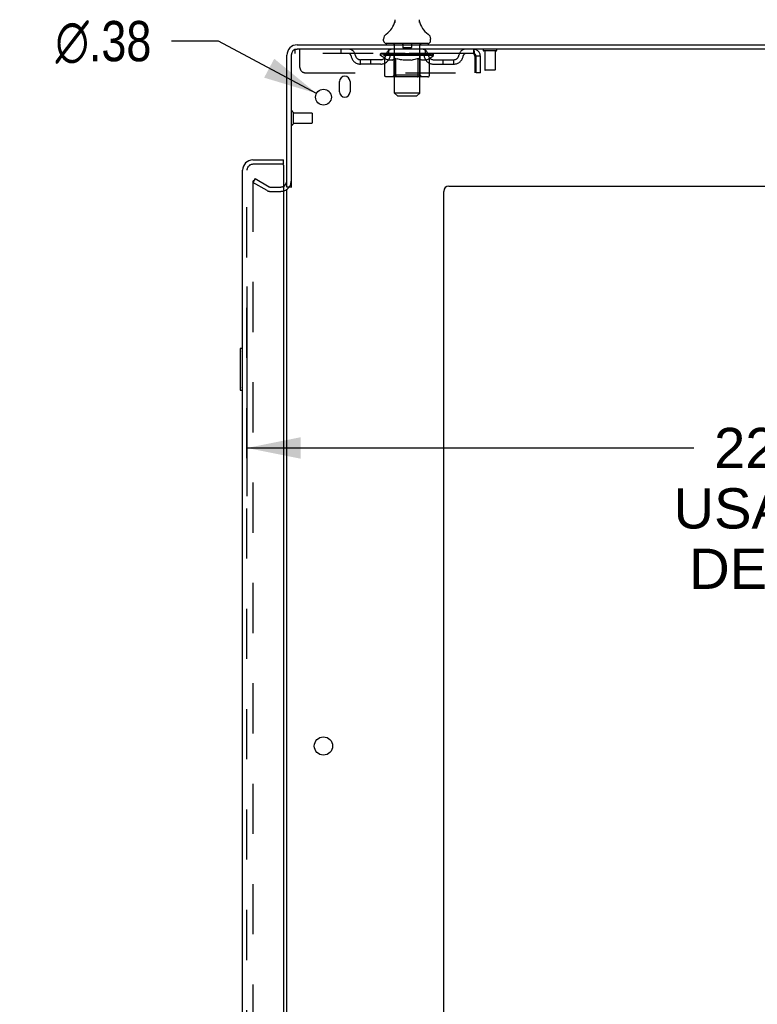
# Model space of a CAD drawing. Header units: inches. Extents: x 0 to 218, y 0 to 141.
# Tile 109 of 114: x 113 to 130, y 70 to 93. Entities that reach past the tile are written whole.
import ezdxf

# ---------------------------------------------------------------- set-up
doc = ezdxf.new("R2010")
doc.units = ezdxf.units.IN
doc.header["$LTSCALE"] = 11.987179
doc.header["$MEASUREMENT"] = 0
doc.linetypes.add('HIDDEN', pattern=[0.2, 0.1, -0.1])
doc.layers.get('0').update_dxf_attribs({"linetype": 'CONTINUOUS'})
for name, color, linetype in [('DEFAULT_2', 8, 'HIDDEN'), ('DIMENSIONS', 7, 'CONTINUOUS'), ('DOOR_ASSEMBLY', 7, 'CONTINUOUS')]:
    doc.layers.add(name, color=color, linetype=linetype)
doc.styles.get("Standard").update_dxf_attribs({"font": 'arial.ttf'})
doc.styles.add('TEXTSTYLE_1', font='gdt', dxfattribs={"width": 0.8})
doc.dimstyles.new('DIMSTYLE_1', dxfattribs={"dimtxt": 0.961538, "dimasz": 1.282051, "dimexe": 0.09, "dimexo": 0.07, "dimgap": 0.0375, "dimtad": 0, "dimtih": 1, "dimtoh": 1, "dimzin": 4, "dimdsep": 46, "dimtxsty": 'Standard', "dimblk": '_FILLED', "dimblk1": '_FILLED', "dimblk2": '_FILLED', "dimcen": 0.09, "dimadec": 3, "dimazin": 1, "dimtfac": 1, "dimtdec": 3, "dimtofl": 0, "dimtmove": 0, "dimatfit": 3, "dimldrblk": '_FILLED', "dimfxl": 0, "dimtolj": 1, "dimtzin": 4, "dimarcsym": 0})
doc.dimstyles.new('DIMSTYLE_2', dxfattribs={"dimtxt": 0.961538, "dimasz": 1.282051, "dimexe": 0.09, "dimexo": 0.07, "dimgap": 0.09, "dimtad": 0, "dimtih": 1, "dimtoh": 1, "dimzin": 4, "dimdsep": 46, "dimtxsty": 'Standard', "dimblk": '_FILLED', "dimblk1": '_FILLED', "dimblk2": '_FILLED', "dimcen": 0.09, "dimadec": 3, "dimazin": 1, "dimtfac": 1, "dimtdec": 3, "dimtofl": 0, "dimtmove": 0, "dimatfit": 1, "dimldrblk": '_FILLED', "dimfxl": 0, "dimtolj": 1, "dimtzin": 4, "dimarcsym": 0})

# ---------------------------------------------------------------- blocks, each defined once
blk = doc.blocks.new('_FILLED')
at = {"color": 0, "linetype": 'ByBlock'}
blk.add_solid([(0, 0), (-1, 0.2), (-1, -0.2)], dxfattribs=at)
blk = doc.blocks.new('*D2')
at = {"layer": 'DIMENSIONS', "color": 2, "linetype": 'Continuous'}
for p, q in [((118.029, 86.649), (118.029, 81.637)), ((140.654, 82.913), (140.654, 81.637)), ((118.029, 82.791), (128.714, 82.791)), ((140.654, 82.791), (133.036, 82.791))]:
    blk.add_line(p, q, dxfattribs=at)
at = {"layer": 'DIMENSIONS', "color": 2, "linetype": 'Continuous', "xscale": 1.2820512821, "yscale": 1.2820512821, "zscale": 1.2820512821, "rotation": 180}
blk.add_blockref('_FILLED', (118.029, 82.791), dxfattribs=at)
at = {"layer": 'DIMENSIONS', "color": 2, "linetype": 'Continuous', "xscale": 1.2820512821, "yscale": 1.2820512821, "zscale": 1.2820512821}
blk.add_blockref('_FILLED', (140.654, 82.791), dxfattribs=at)
at = {"layer": 'DIMENSIONS', "color": 2, "linetype": 'Continuous', "insert": (130.875, 83.271), "char_height": 0.9615, "width": 5.29025, "attachment_point": 2, "line_spacing_factor": 0.9}
blk.add_mtext('22.63\\PUSABLE\\PDEPTH', dxfattribs=at)
blk = doc.blocks.new('*D17')
at = {"layer": 'DIMENSIONS', "color": 2, "linetype": 'Continuous'}
for p, q in [((117.347, 92.511), (116.225, 92.511)), ((119.692, 91.26), (117.347, 92.511))]:
    blk.add_line(p, q, dxfattribs=at)
at = {"layer": 'DIMENSIONS', "color": 2, "linetype": 'Continuous', "xscale": 1.2820512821, "yscale": 1.2820512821, "zscale": 1.2820512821, "rotation": 331.9294778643}
blk.add_blockref('_FILLED', (119.692, 91.26), dxfattribs=at)
at = {"layer": 'DIMENSIONS', "color": 2, "linetype": 'Continuous', "insert": (115.744, 92.991), "char_height": 0.96154, "width": 3.14794, "attachment_point": 3, "line_spacing_factor": 0.9, "style": 'TEXTSTYLE_1'}
blk.add_mtext('{\\fgdt;n}\\fArial;.38', dxfattribs=at)

msp = doc.modelspace()

# ---------------------------------------------------------------- linework, layer by layer
at = {"color": 7, "linetype": 'Continuous'}
for p, q in [((121.558, 92.949), (121.557, 92.944)), ((122.152, 92.998), (122.153, 93.003)), ((122.152, 92.993), (122.152, 92.998)), ((122.152, 92.988), (122.152, 92.993)), ((122.152, 92.983), (122.152, 92.988)), ((122.152, 92.978), (122.152, 92.983)), ((122.153, 92.973), (122.152, 92.978)), ((122.153, 93.008), (122.154, 93.013)), ((122.153, 93.003), (122.153, 93.008)), ((122.154, 92.968), (122.153, 92.973)), ((122.154, 92.963), (122.154, 92.968)), ((122.155, 92.959), (122.154, 92.963)), ((122.155, 93.018), (122.156, 93.022)), ((122.156, 92.955), (122.155, 92.959)), ((121.295, 92.52), (121.295, 92.56)), ((121.358, 92.451), (121.358, 92.421)), ((122.358, 92.451), (121.358, 92.451)), ((122.358, 92.451), (122.358, 92.421)), ((122.42, 92.52), (122.42, 92.56)), ((119.087, 89.025), (118.983, 89.025))]:
    msp.add_line(p, q, dxfattribs=at)
at = {"color": 3, "linetype": 'Continuous'}
for p, q in [((119.229, 92.421), (142.931, 92.421)), ((142.893, 92.317), (119.229, 92.317)), ((118.983, 89.025), (118.983, 92.175)), ((119.087, 92.175), (119.087, 89.014)), ((120.243, 91.296), (120.243, 91.546)), ((120.493, 91.546), (120.493, 91.296)), ((118.983, 15.869), (118.983, 88.973)), ((122.733, 14.546), (122.733, 88.921)), ((122.858, 89.046), (140.733, 89.046))]:
    msp.add_line(p, q, dxfattribs=at)
at = {"color": 7, "linetype": 'Continuous'}
for points in [[(121.56, 93.022), (121.561, 93.018), (121.562, 93.013), (121.563, 93.008), (121.563, 93.003), (121.563, 92.998), (121.564, 92.993), (121.564, 92.988), (121.564, 92.983), (121.563, 92.978), (121.563, 92.973), (121.562, 92.968), (121.561, 92.963), (121.56, 92.958), (121.559, 92.954), (121.558, 92.949)], [(122.154, 93.013), (122.155, 93.018), (122.156, 93.022)]]:
    msp.add_lwpolyline(points, dxfattribs=at)
at = {"color": 3, "linetype": 'Continuous'}
for centre, radius in [((119.858, 91.171), 0.188), ((119.858, 75.671), 0.219)]:
    msp.add_circle(centre, radius, dxfattribs=at)
at = {"color": 7, "linetype": 'Continuous'}
for centre, radius, start, end in [((121.06, 93.108), 0.523, 304.6624, 347.2389), ((122.656, 93.108), 0.523, 192.7611, 235.3376), ((121.439, 92.56), 0.144, 124.6624, 180), ((122.277, 92.56), 0.144, 360, 55.3376), ((121.364, 92.52), 0.069, 180, 265), ((122.351, 92.52), 0.069, 275, 360)]:
    msp.add_arc(centre, radius, start, end, dxfattribs=at)
at = {"color": 3, "linetype": 'Continuous'}
for centre, radius, start, end in [((119.229, 92.175), 0.246, 90, 180), ((119.229, 92.175), 0.142, 90, 180), ((120.368, 91.546), 0.125, 0, 180), ((120.368, 91.296), 0.125, 180, 360), ((118.84, 89.168), 0.142, 296.4703, 360), ((122.858, 88.921), 0.125, 90, 180)]:
    msp.add_arc(centre, radius, start, end, dxfattribs=at)
at = {"layer": 'DEFAULT_2', "color": 8, "linetype": 'HIDDEN'}
for p, q in [((121.538, 92.451), (121.538, 92.421)), ((121.753, 92.441), (121.753, 92.361)), ((121.963, 92.441), (121.963, 92.361)), ((122.178, 92.451), (122.178, 92.421)), ((119.17, 92.317), (119.17, 92.213)), ((119.17, 92.317), (119.229, 92.317)), ((123.441, 92.213), (119.17, 92.213)), ((119.295, 91.88), (119.295, 92.317)), ((120.27, 92.317), (120.27, 92.213)), ((121.225, 92.167), (121.225, 92.207)), ((121.225, 92.206), (121.531, 92.206)), ((121.226, 92.206), (121.226, 92.211)), ((121.346, 92.21), (121.226, 92.211)), ((121.234, 92.207), (121.234, 92.213)), ((121.243, 92.203), (121.243, 92.207)), ((121.252, 92.203), (121.252, 92.207)), ((121.253, 92.203), (121.253, 92.207)), ((121.263, 92.207), (121.263, 92.213)), ((121.279, 92.203), (121.279, 92.207)), ((121.281, 92.203), (121.281, 92.207)), ((121.309, 92.207), (121.309, 92.213)), ((121.324, 92.203), (121.324, 92.207)), ((121.327, 92.203), (121.327, 92.207)), ((121.346, 92.206), (121.346, 92.21)), ((121.373, 92.207), (121.373, 92.213)), ((121.374, 92.203), (121.374, 92.206)), ((121.375, 92.203), (121.375, 92.206)), ((121.378, 92.203), (121.378, 92.206)), ((121.385, 92.203), (121.385, 92.207)), ((121.385, 92.203), (121.385, 92.206)), ((121.389, 92.203), (121.389, 92.207)), ((121.392, 92.203), (121.392, 92.207)), ((121.396, 92.203), (121.396, 92.206)), ((121.41, 92.203), (121.41, 92.206)), ((121.42, 92.213), (121.42, 92.317)), ((121.429, 92.203), (121.429, 92.209)), ((121.429, 92.203), (121.429, 92.206)), ((121.449, 92.203), (121.449, 92.206)), ((121.449, 92.203), (121.449, 92.206)), ((121.451, 92.207), (121.451, 92.213)), ((121.46, 92.203), (121.46, 92.207)), ((121.465, 92.203), (121.465, 92.207)), ((121.474, 92.203), (121.474, 92.206)), ((121.485, 92.203), (121.485, 92.211)), ((121.501, 92.203), (121.501, 92.206)), ((121.504, 92.203), (121.504, 92.206)), ((121.531, 92.203), (121.531, 92.206)), ((121.598, 92.206), (121.536, 92.206)), ((121.541, 92.207), (121.541, 92.213)), ((121.548, 92.203), (121.548, 92.207)), ((121.553, 92.203), (121.553, 92.207)), ((121.558, 91.27), (121.558, 92.421)), ((121.559, 92.203), (121.559, 92.212)), ((121.563, 92.203), (121.563, 92.206)), ((121.574, 92.203), (121.574, 92.206)), ((121.598, 92.203), (121.598, 92.206)), ((121.673, 92.206), (121.614, 92.206)), ((121.634, 92.203), (121.634, 92.206)), ((121.641, 92.207), (121.641, 92.213)), ((121.645, 92.203), (121.645, 92.207)), ((121.647, 92.203), (121.647, 92.213)), ((121.65, 92.203), (121.65, 92.207)), ((121.658, 92.203), (121.658, 92.207)), ((121.673, 92.203), (121.673, 92.206)), ((121.753, 92.206), (121.699, 92.206)), ((121.712, 92.203), (121.712, 92.206)), ((121.743, 92.206), (121.858, 92.213)), ((121.748, 92.207), (121.748, 92.213)), ((121.748, 92.207), (121.748, 92.213)), ((121.748, 92.213), (121.748, 92.213)), ((121.748, 92.203), (121.748, 92.207)), ((121.752, 92.203), (121.752, 92.207)), ((121.753, 92.203), (121.753, 92.206)), ((121.754, 92.203), (121.754, 92.207)), ((121.953, 92.351), (121.763, 92.351)), ((121.837, 92.206), (121.789, 92.206)), ((121.794, 92.203), (121.794, 92.206)), ((121.837, 92.203), (121.837, 92.206)), ((121.855, 92.207), (121.855, 92.207)), ((121.855, 92.203), (121.855, 92.207)), ((121.855, 92.203), (121.855, 92.207)), ((121.858, 92.207), (121.858, 92.213)), ((121.858, 92.213), (121.972, 92.206)), ((121.86, 92.203), (121.86, 92.207)), ((121.86, 92.207), (121.861, 92.207)), ((121.861, 92.203), (121.861, 92.207)), ((121.879, 92.203), (121.879, 92.206)), ((121.879, 92.206), (121.927, 92.206)), ((121.921, 92.203), (121.921, 92.206)), ((121.962, 92.203), (121.962, 92.207)), ((121.962, 92.203), (121.962, 92.206)), ((121.962, 92.206), (122.017, 92.206)), ((121.963, 92.203), (121.963, 92.207)), ((121.967, 92.207), (121.967, 92.213)), ((121.967, 92.213), (121.968, 92.213)), ((121.967, 92.203), (121.967, 92.207)), ((121.968, 92.207), (121.968, 92.213)), ((122.004, 92.203), (122.004, 92.206)), ((122.043, 92.203), (122.043, 92.206)), ((122.043, 92.206), (122.102, 92.206)), ((122.058, 92.203), (122.058, 92.207)), ((122.066, 92.203), (122.066, 92.207)), ((122.068, 92.203), (122.068, 92.213)), ((122.071, 92.203), (122.071, 92.207)), ((122.074, 92.207), (122.074, 92.213)), ((122.082, 92.203), (122.082, 92.206)), ((122.118, 92.203), (122.118, 92.206)), ((122.118, 92.206), (122.18, 92.206)), ((122.142, 92.203), (122.142, 92.206)), ((122.153, 92.203), (122.153, 92.206)), ((122.157, 92.203), (122.157, 92.212)), ((122.158, 91.27), (122.158, 92.421)), ((122.163, 92.203), (122.163, 92.207)), ((122.168, 92.203), (122.168, 92.207)), ((122.175, 92.207), (122.175, 92.213)), ((122.185, 92.203), (122.185, 92.206)), ((122.185, 92.206), (122.386, 92.206)), ((122.212, 92.203), (122.212, 92.206)), ((122.215, 92.203), (122.215, 92.206)), ((122.231, 92.203), (122.231, 92.211)), ((122.242, 92.203), (122.242, 92.206)), ((122.251, 92.203), (122.251, 92.207)), ((122.255, 92.203), (122.255, 92.207)), ((122.265, 92.207), (122.265, 92.213)), ((122.266, 92.203), (122.266, 92.206)), ((122.266, 92.203), (122.266, 92.206)), ((122.287, 92.203), (122.287, 92.209)), ((122.287, 92.203), (122.287, 92.206)), ((122.295, 92.213), (122.295, 92.317)), ((122.305, 92.203), (122.305, 92.206)), ((122.32, 92.203), (122.32, 92.206)), ((122.324, 92.203), (122.324, 92.207)), ((122.327, 92.203), (122.327, 92.207)), ((122.331, 92.203), (122.331, 92.207)), ((122.331, 92.203), (122.331, 92.206)), ((122.338, 92.203), (122.338, 92.206)), ((122.341, 92.203), (122.341, 92.206)), ((122.342, 92.203), (122.342, 92.206)), ((122.343, 92.207), (122.343, 92.213)), ((122.389, 92.203), (122.389, 92.207)), ((122.392, 92.203), (122.392, 92.207)), ((122.406, 92.207), (122.406, 92.213)), ((122.435, 92.203), (122.435, 92.207)), ((122.437, 92.203), (122.437, 92.207)), ((122.453, 92.207), (122.453, 92.213)), ((122.463, 92.203), (122.463, 92.207)), ((122.464, 92.203), (122.464, 92.207)), ((122.473, 92.203), (122.473, 92.207)), ((122.482, 92.207), (122.482, 92.213)), ((122.491, 92.167), (122.491, 92.213)), ((123.441, 92.317), (123.441, 92.213)), ((123.443, 92.316), (123.441, 92.317)), ((123.979, 92.274), (123.695, 92.274)), ((123.713, 92.274), (123.713, 91.827)), ((123.961, 92.274), (123.961, 91.827)), ((120.743, 91.962), (120.743, 92.066)), ((121.226, 92.066), (120.743, 92.066)), ((120.993, 91.962), (120.993, 92.066)), ((121.321, 92.099), (121.225, 92.167)), ((122.491, 92.167), (121.225, 92.167)), ((121.243, 92.203), (122.473, 92.203)), ((121.321, 91.692), (121.321, 92.099)), ((121.321, 92.099), (121.336, 92.089)), ((121.351, 92.08), (121.336, 92.089)), ((121.366, 92.072), (121.351, 92.08)), ((121.38, 92.065), (121.365, 92.072)), ((121.394, 92.06), (121.38, 92.065)), ((121.409, 92.055), (121.394, 92.06)), ((121.502, 92.055), (121.409, 92.055)), ((121.502, 92.055), (121.517, 92.06)), ((121.531, 92.065), (121.517, 92.06)), ((121.545, 92.072), (121.531, 92.065)), ((121.545, 91.695), (121.545, 92.164)), ((121.56, 92.08), (121.545, 92.072)), ((121.574, 92.088), (121.559, 92.08)), ((121.589, 92.098), (121.574, 92.088)), ((121.589, 91.692), (121.589, 92.098)), ((121.589, 92.098), (121.618, 92.088)), ((121.647, 92.08), (121.618, 92.089)), ((121.675, 92.072), (121.647, 92.08)), ((121.703, 92.065), (121.675, 92.072)), ((121.731, 92.06), (121.703, 92.065)), ((121.759, 92.055), (121.731, 92.06)), ((121.957, 92.055), (121.759, 92.055)), ((121.957, 92.055), (121.984, 92.06)), ((122.012, 92.065), (121.984, 92.06)), ((122.04, 92.072), (122.012, 92.065)), ((122.068, 92.079), (122.039, 92.072)), ((122.096, 92.088), (122.067, 92.079)), ((122.124, 92.097), (122.095, 92.088)), ((122.124, 91.692), (122.124, 92.097)), ((122.124, 92.097), (122.138, 92.088)), ((122.152, 92.079), (122.138, 92.088)), ((122.166, 92.072), (122.152, 92.08)), ((122.18, 92.065), (122.166, 92.072)), ((122.171, 91.695), (122.171, 92.164)), ((122.193, 92.06), (122.179, 92.065)), ((122.206, 92.055), (122.193, 92.06)), ((122.31, 92.055), (122.206, 92.055)), ((122.31, 92.055), (122.324, 92.06)), ((122.337, 92.065), (122.324, 92.06)), ((122.351, 92.072), (122.337, 92.065)), ((122.364, 92.079), (122.35, 92.072)), ((122.378, 92.088), (122.364, 92.079)), ((122.392, 92.097), (122.378, 92.088)), ((122.392, 92.097), (122.491, 92.167)), ((122.392, 91.692), (122.392, 92.097)), ((122.489, 92.066), (122.972, 92.066)), ((122.722, 91.962), (122.722, 92.066)), ((122.972, 91.962), (122.972, 92.066)), ((123.474, 92.15), (123.474, 91.755)), ((123.504, 91.755), (123.504, 92.15)), ((123.608, 92.15), (123.504, 92.15)), ((123.608, 91.755), (123.608, 92.15)), ((119.42, 91.755), (123.474, 91.755)), ((121.226, 91.962), (120.743, 91.962)), ((122.489, 91.962), (122.972, 91.962)), ((123.608, 91.755), (123.504, 91.755)), ((123.951, 91.817), (123.723, 91.817)), ((122.349, 91.655), (121.364, 91.655)), ((121.545, 91.695), (121.505, 91.655)), ((122.171, 91.695), (121.545, 91.695)), ((122.103, 91.655), (122.105, 91.655)), ((122.11, 91.657), (122.113, 91.659)), ((122.113, 91.659), (122.115, 91.662)), ((122.171, 91.695), (122.21, 91.655)), ((121.627, 91.201), (121.558, 91.27)), ((122.158, 91.27), (121.558, 91.27)), ((122.089, 91.201), (122.158, 91.27)), ((121.627, 91.201), (122.089, 91.201)), ((119.13, 90.813), (119.13, 90.529)), ((119.13, 90.795), (119.577, 90.795)), ((119.587, 90.785), (119.587, 90.557)), ((119.13, 90.547), (119.577, 90.547)), ((118.222, 89.226), (118.17, 89.136)), ((118.17, 89.156), (118.17, 15.687)), ((118.222, 89.226), (118.562, 89.03)), ((118.51, 88.94), (118.17, 89.136)), ((118.579, 89.025), (118.84, 89.025)), ((118.579, 88.921), (118.84, 88.921))]:
    msp.add_line(p, q, dxfattribs=at)
for points in [[(123.448, 92.21), (123.446, 92.212), (123.443, 92.213), (123.441, 92.213)], [(123.443, 92.316), (123.446, 92.313), (123.448, 92.308), (123.45, 92.301), (123.453, 92.292), (123.455, 92.281), (123.457, 92.268), (123.46, 92.254), (123.462, 92.239), (123.464, 92.223), (123.467, 92.205), (123.469, 92.187), (123.472, 92.169), (123.474, 92.15)], [(123.448, 92.21), (123.45, 92.207), (123.453, 92.204), (123.455, 92.2), (123.457, 92.195), (123.46, 92.19), (123.462, 92.184), (123.464, 92.178), (123.467, 92.171), (123.469, 92.164), (123.472, 92.157), (123.474, 92.15)], [(121.364, 91.655), (121.359, 91.655), (121.354, 91.656), (121.349, 91.657), (121.344, 91.659), (121.339, 91.662), (121.335, 91.665), (121.331, 91.668), (121.328, 91.672), (121.325, 91.677), (121.323, 91.682), (121.322, 91.687), (121.321, 91.692)], [(121.61, 91.655), (121.608, 91.655), (121.605, 91.656), (121.603, 91.657), (121.6, 91.659), (121.598, 91.662), (121.596, 91.665), (121.594, 91.668), (121.592, 91.672), (121.591, 91.677), (121.59, 91.682), (121.589, 91.687), (121.589, 91.692)], [(122.105, 91.655), (122.108, 91.656), (122.11, 91.657)], [(122.115, 91.662), (122.117, 91.665), (122.119, 91.668), (122.121, 91.672), (122.122, 91.677)], [(122.117, 91.665), (122.119, 91.668), (122.121, 91.672)], [(122.122, 91.677), (122.123, 91.682), (122.124, 91.687), (122.124, 91.692)], [(122.123, 91.682), (122.124, 91.687), (122.124, 91.692)], [(122.349, 91.655), (122.354, 91.655), (122.359, 91.656), (122.364, 91.657), (122.369, 91.659), (122.374, 91.662), (122.378, 91.665), (122.382, 91.668), (122.385, 91.672), (122.388, 91.677), (122.39, 91.682), (122.391, 91.687), (122.392, 91.692)], [(118.188, 89.176), (118.186, 89.176), (118.184, 89.175), (118.182, 89.175), (118.18, 89.174), (118.179, 89.173), (118.177, 89.171), (118.175, 89.17), (118.174, 89.168), (118.173, 89.166), (118.172, 89.164), (118.171, 89.162), (118.171, 89.16), (118.17, 89.158), (118.17, 89.156)], [(118.195, 89.174), (118.194, 89.175), (118.192, 89.175), (118.19, 89.176), (118.188, 89.176), (118.188, 89.176)]]:
    msp.add_lwpolyline(points, dxfattribs=at)
for centre, radius, start, end in [((121.364, 92.52), 0.069, 265, 270), ((121.528, 92.421), 0.03, 0, 90), ((121.743, 92.441), 0.01, 0, 90), ((121.973, 92.441), 0.01, 90, 180), ((122.188, 92.421), 0.03, 90, 180), ((122.351, 92.52), 0.069, 270, 275), ((120.454, 92.15), 0.167, 8.0716, 90), ((120.455, 92.151), 0.0625, 7.9863, 90), ((121.515, 92.15), 0.167, 90, 171.9284), ((121.515, 92.151), 0.0625, 90, 172.0137), ((121.763, 92.361), 0.01, 180, 270), ((121.953, 92.361), 0.01, 270, 360), ((122.2, 92.15), 0.167, 8.0716, 90), ((122.201, 92.151), 0.0625, 7.9863, 90), ((123.262, 92.15), 0.167, 90, 171.9284), ((123.261, 92.151), 0.0625, 90, 172.0137), ((123.441, 92.15), 0.167, 0, 90), ((123.441, 92.15), 0.063, 0, 90), ((123.695, 92.296), 0.0215, 90, 270), ((123.979, 92.296), 0.0215, 270, 90), ((120.743, 92.191), 0.229, 187.9863, 270), ((120.743, 92.191), 0.125, 188.0716, 270), ((121.226, 92.191), 0.125, 270, 351.9284), ((121.226, 92.191), 0.229, 270, 352.0137), ((121.505, 92.164), 0.0398, 0, 90), ((122.21, 92.164), 0.0398, 90, 180), ((122.489, 92.191), 0.229, 187.9863, 270), ((122.489, 92.191), 0.125, 188.0716, 270), ((122.972, 92.191), 0.125, 270, 351.9284), ((122.972, 92.191), 0.229, 270, 352.0137), ((119.42, 91.88), 0.125, 180, 270), ((123.723, 91.827), 0.01, 180, 270), ((123.951, 91.827), 0.01, 270, 360), ((119.108, 90.813), 0.0215, 0, 180), ((119.577, 90.785), 0.01, 0, 90), ((119.577, 90.557), 0.01, 270, 360), ((119.108, 90.529), 0.0215, 180, 360), ((118.84, 89.168), 0.246, 270, 360), ((118.579, 89.058), 0.137, 240, 270), ((118.579, 89.058), 0.033, 240, 270), ((118.84, 89.168), 0.142, 270, 296.4703)]:
    msp.add_arc(centre, radius, start, end, dxfattribs=at)
for centre, major_axis, ratio, start_param, end_param in [((121.858, 92.213), (0.633, 0.007), 0.05963, 9.249616, 9.431313), ((121.858, 92.213), (0.633, 0), 0.060556, -3.083241, -2.96706), ((121.858, 92.213), (0.633, 0.013), 0.05688, 2.791345, 2.965878), ((121.249, 92.201), (0.198, -0.002), 0.05963, 0.605815, 1.645666), ((121.18, 92.201), (0.198, 0.002), 0.05963, 0.25549, 1.295341), ((121.858, 92.213), (0.633, -0.007), 0.05963, -2.96643, -2.791898), ((121.18, 92.195), (0.198, 0.004), 0.05688, 1.20151, 1.294789), ((121.249, 92.195), (0.198, 0), 0.060556, 1.551758, 1.645036), ((121.205, 92.195), (0.198, 0.002), 0.05963, 1.170259, 1.376596), ((121.25, 92.197), (0.164, 0.002), 0.05963, 1.065228, 1.614276), ((121.23, 92.197), (0.164, 0.003), 0.05688, 0.890143, 1.43919), ((121.288, 92.197), (0.164, 0), 0.060556, 1.240391, 1.789438), ((121.858, 92.213), (0.633, 0.019), 0.052395, 2.616403, 2.790936), ((121.312, 92.201), (0.198, -0.004), 0.05688, 0.7809, 1.820751), ((121.177, 92.201), (0.198, 0.004), 0.05688, 0.080405, 1.120256), ((121.858, 92.213), (0.633, -0.013), 0.05688, -2.791345, -2.616812), ((121.177, 92.195), (0.198, 0.006), 0.052395, 1.026568, 1.119847), ((121.312, 92.195), (0.198, -0.002), 0.05963, 1.72692, 1.820198), ((121.23, 92.197), (0.164, 0.005), 0.052395, 0.715201, 1.264248), ((121.344, 92.197), (0.164, -0.002), 0.05963, 1.415553, 1.9646), ((121.858, 92.213), (0.633, 0.025), 0.046319, 2.441654, 2.616187), ((121.391, 92.201), (0.198, -0.006), 0.052395, 0.955842, 1.995693), ((121.194, 92.201), (0.198, 0.006), 0.052395, -0.094537, 0.945314), ((121.858, 92.213), (0.633, -0.019), 0.052395, -2.616403, -2.44187), ((121.194, 92.195), (0.198, 0.008), 0.046319, 0.851819, 0.945098), ((121.391, 92.195), (0.198, -0.004), 0.05688, 1.902006, 1.995284), ((121.248, 92.197), (0.164, 0.006), 0.046319, 0.540452, 1.089499), ((121.415, 92.197), (0.164, -0.003), 0.05688, 1.590638, 2.139686), ((121.205, 92.201), (0.198, 0), 0.060556, 0.430652, 0.777569), ((121.858, 92.213), (0.633, 0.029), 0.038841, 2.267123, 2.441656), ((121.484, 92.201), (0.198, -0.008), 0.046319, 1.130591, 2.170442), ((121.858, 92.213), (0.633, -0.025), 0.046319, -2.441654, -2.267121), ((121.231, 92.201), (0.198, 0.008), 0.046319, -0.269286, 0.770565), ((121.231, 92.195), (0.198, 0.009), 0.038841, 0.677289, 0.770567), ((121.484, 92.195), (0.198, -0.006), 0.052395, 2.076947, 2.170226), ((121.285, 92.197), (0.164, 0.008), 0.038841, 0.365921, 0.914969), ((121.5, 92.197), (0.164, -0.005), 0.052395, 1.76558, 2.314627), ((121.858, 92.213), (0.633, 0.033), 0.030195, 2.09281, 2.267343), ((121.589, 92.201), (0.198, -0.009), 0.038841, 1.305122, 2.344973), ((121.858, 92.213), (0.633, -0.029), 0.038841, -2.267123, -2.092591), ((121.287, 92.201), (0.198, 0.009), 0.038841, -0.443817, 0.596034), ((121.287, 92.195), (0.198, 0.01), 0.030195, 0.502975, 0.596254), ((121.589, 92.195), (0.198, -0.008), 0.046319, 2.251696, 2.344975), ((121.339, 92.197), (0.164, 0.009), 0.030195, 0.191608, 0.740655), ((121.595, 92.197), (0.164, -0.006), 0.046319, 1.940329, 2.489376), ((121.361, 92.201), (0.198, 0.01), 0.030195, -0.61813, 0.421721), ((121.858, 92.213), (0.633, 0.036), 0.020645, 1.918687, 2.09322), ((121.702, 92.201), (0.198, -0.01), 0.030195, 1.479435, 2.519286), ((121.858, 92.213), (0.633, -0.033), 0.030195, -2.09281, -1.918277), ((121.361, 92.195), (0.198, 0.011), 0.020645, 0.328852, 0.422131), ((121.702, 92.195), (0.198, -0.009), 0.038841, 2.426227, 2.519505), ((121.41, 92.197), (0.164, 0.009), 0.020645, 0.017485, 0.566532), ((121.698, 92.197), (0.164, -0.008), 0.038841, 2.11486, 2.663907), ((121.449, 92.201), (0.198, 0.011), 0.020645, -0.792253, 0.247598), ((121.858, 92.213), (0.633, 0.038), 0.010478, 1.744704, 1.919237), ((121.82, 92.201), (0.198, -0.011), 0.020645, 1.653558, 2.693409), ((121.858, 92.213), (0.633, -0.036), 0.020645, -1.918687, -1.744154), ((121.449, 92.195), (0.198, 0.012), 0.010478, 0.154869, 0.248148), ((121.82, 92.195), (0.198, -0.01), 0.030195, 2.60054, 2.693819), ((121.493, 92.197), (0.164, 0.01), 0.010478, 6.126688, 6.675735), ((121.807, 92.197), (0.164, -0.009), 0.030195, 2.289173, 2.83822), ((121.55, 92.201), (0.198, 0.012), 0.010478, -0.966236, -0.000846), ((121.939, 92.201), (0.198, -0.012), 0.010478, 1.827541, 2.867392), ((121.858, 92.213), (0.633, -0.038), 0.010478, -1.744704, -1.570171), ((121.939, 92.195), (0.198, -0.011), 0.020645, 2.774664, 2.867942), ((121.917, 92.197), (0.164, -0.009), 0.020645, 2.463296, 3.012344), ((121.777, 92.201), (0.198, 0.012), 0.010478, 0.274201, 1.314052), ((121.691, 92.197), (0.164, 0.01), 0.010478, -0.000483, 0.504314), ((121.661, 92.195), (0.198, 0.012), 0.010478, 0.099668, 0.192946), ((121.858, 92.213), (0.633, 0.038), 0.010478, -1.571421, -1.396888), ((122.055, 92.195), (0.198, -0.012), 0.010478, 2.948646, 3.041925), ((122.025, 92.197), (0.164, -0.01), 0.010478, 2.637279, 3.142076), ((121.896, 92.201), (0.198, 0.011), 0.020645, 0.448184, 1.488034), ((121.799, 92.197), (0.164, 0.009), 0.020645, 0.129249, 0.678296), ((121.777, 92.195), (0.198, 0.011), 0.020645, 0.273651, 0.366929), ((122.165, 92.201), (0.198, -0.012), 0.010478, -3.140747, -2.175357), ((121.858, 92.213), (0.633, 0.036), 0.020645, -1.397439, -1.222906), ((121.858, 92.213), (0.633, -0.038), 0.010478, 1.222355, 1.396888), ((122.014, 92.201), (0.198, 0.01), 0.030195, 0.622307, 1.662158), ((121.909, 92.197), (0.164, 0.009), 0.030195, 0.303372, 0.852419), ((122.223, 92.197), (0.164, -0.01), 0.010478, 2.749043, 3.29809), ((122.267, 92.201), (0.198, -0.011), 0.020645, 2.893995, 3.933846), ((121.896, 92.195), (0.198, 0.01), 0.030195, 0.447774, 0.541052), ((122.267, 92.195), (0.198, -0.012), 0.010478, 2.893445, 2.986723), ((121.858, 92.213), (0.633, 0.033), 0.030195, -1.223315, -1.048783), ((121.858, 92.213), (0.633, -0.036), 0.020645, 1.048373, 1.222906), ((122.127, 92.201), (0.198, 0.009), 0.038841, 0.79662, 1.836471), ((122.017, 92.197), (0.164, 0.008), 0.038841, 0.477686, 1.026733), ((122.306, 92.197), (0.164, -0.009), 0.020645, 2.57506, 3.124108), ((122.355, 92.201), (0.198, -0.01), 0.030195, 2.719872, 3.759723), ((122.231, 92.201), (0.198, 0.008), 0.046319, 0.971151, 2.011002), ((122.014, 92.195), (0.198, 0.009), 0.038841, 0.622087, 0.715366), ((122.355, 92.195), (0.198, -0.011), 0.020645, 2.719462, 2.812741), ((121.858, 92.213), (0.633, 0.029), 0.038841, -1.049002, -0.874469), ((121.858, 92.213), (0.633, -0.033), 0.030195, 0.87425, 1.048783), ((122.121, 92.197), (0.164, 0.006), 0.046319, 0.652216, 1.201263), ((122.325, 92.201), (0.198, 0.006), 0.052395, 1.1459, 2.185751), ((122.376, 92.197), (0.164, -0.009), 0.030195, 2.400937, 2.949985), ((122.429, 92.201), (0.198, -0.009), 0.038841, 2.545558, 3.585409), ((122.216, 92.197), (0.164, 0.005), 0.052395, 0.826965, 1.376012), ((122.127, 92.195), (0.198, 0.008), 0.046319, 0.796618, 0.889896), ((122.429, 92.195), (0.198, -0.01), 0.030195, 2.545339, 2.638617), ((122.404, 92.201), (0.198, 0.004), 0.05688, 1.320842, 2.360692), ((121.858, 92.213), (0.633, 0.025), 0.046319, -0.874471, -0.699939), ((121.858, 92.213), (0.633, -0.029), 0.038841, 0.699936, 0.874469), ((122.485, 92.201), (0.198, -0.008), 0.046319, 2.371028, 3.410879), ((122.431, 92.197), (0.164, -0.008), 0.038841, 2.226624, 2.775671), ((122.467, 92.201), (0.198, 0.002), 0.05963, 1.495927, 2.535778), ((122.301, 92.197), (0.164, 0.003), 0.05688, 1.001907, 1.550954), ((122.522, 92.201), (0.198, -0.006), 0.052395, 2.196279, 3.23613), ((122.231, 92.195), (0.198, 0.006), 0.052395, 0.971367, 1.064645), ((122.468, 92.197), (0.164, -0.006), 0.046319, 2.052093, 2.601141), ((122.511, 92.201), (0.198, 0), 0.060556, 1.671089, 2.71094), ((122.485, 92.195), (0.198, -0.009), 0.038841, 2.371026, 2.464304), ((122.539, 92.201), (0.198, -0.004), 0.05688, 2.021337, 3.061188), ((121.858, 92.213), (0.633, 0.019), 0.052395, -0.699723, -0.52519), ((121.858, 92.213), (0.633, -0.025), 0.046319, 0.525406, 0.699939), ((122.535, 92.201), (0.198, -0.002), 0.05963, 1.846251, 2.886102), ((122.372, 92.197), (0.164, 0.002), 0.05963, 1.176993, 1.72604), ((122.486, 92.197), (0.164, -0.005), 0.052395, 1.877344, 2.426392), ((122.427, 92.197), (0.164, 0), 0.060556, 1.352155, 1.901202), ((122.485, 92.197), (0.164, -0.003), 0.05688, 1.702402, 2.25145), ((122.466, 92.197), (0.164, -0.002), 0.05963, 1.527317, 2.076364), ((122.325, 92.195), (0.198, 0.004), 0.05688, 1.146309, 1.239587), ((122.522, 92.195), (0.198, -0.008), 0.046319, 2.196495, 2.289773), ((121.858, 92.213), (0.633, 0.013), 0.05688, -0.524781, -0.350248), ((121.858, 92.213), (0.633, -0.019), 0.052395, 0.350657, 0.52519), ((122.404, 92.195), (0.198, 0.002), 0.05963, 1.321394, 1.414673), ((122.539, 92.195), (0.198, -0.006), 0.052395, 2.021746, 2.115024), ((121.858, 92.213), (0.633, 0.007), 0.05963, -0.349695, -0.175162), ((121.858, 92.213), (0.633, -0.013), 0.05688, 0.175715, 0.350248), ((122.467, 92.195), (0.198, 0), 0.060556, 1.496556, 1.589835), ((122.535, 92.195), (0.198, -0.004), 0.05688, 1.846804, 1.940083), ((122.511, 92.195), (0.198, -0.002), 0.05963, 1.671719, 1.764997), ((121.858, 92.213), (0.633, 0), 0.060556, -0.174533, 0), ((121.858, 92.213), (0.633, -0.007), 0.05963, 0.000629, 0.175162)]:
    msp.add_ellipse(centre, major_axis=major_axis, ratio=ratio, start_param=start_param, end_param=end_param, dxfattribs=at)
at = {"layer": 'DOOR_ASSEMBLY', "color": 3, "linetype": 'Continuous'}
for p, q in [((118.171, 89.671), (118.904, 89.671)), ((117.925, 15.418), (117.925, 89.425)), ((118.904, 89.547), (118.904, 15.295))]:
    msp.add_line(p, q, dxfattribs=at)
at = {"layer": 'DOOR_ASSEMBLY', "color": 7, "linetype": 'Continuous'}
for p, q in [((118.904, 89.567), (118.904, 89.671)), ((118.904, 89.567), (118.884, 89.567)), ((117.865, 85.156), (117.865, 84.186)), ((117.925, 85.171), (117.88, 85.171)), ((117.912, 85.071), (117.912, 84.271)), ((117.88, 84.171), (117.925, 84.171))]:
    msp.add_line(p, q, dxfattribs=at)
at = {"layer": 'DOOR_ASSEMBLY', "color": 8, "linetype": 'HIDDEN'}
for p, q in [((118.029, 15.418), (118.029, 89.425)), ((118.884, 89.567), (118.171, 89.567))]:
    msp.add_line(p, q, dxfattribs=at)
at = {"layer": 'DOOR_ASSEMBLY', "color": 7, "linetype": 'Continuous'}
for points in [[(117.91, 85.107), (117.91, 85.102), (117.911, 85.096), (117.911, 85.09), (117.911, 85.084), (117.911, 85.078), (117.912, 85.071)], [(117.912, 84.271), (117.911, 84.265), (117.911, 84.259), (117.911, 84.253), (117.911, 84.247), (117.91, 84.241), (117.91, 84.235)]]:
    msp.add_lwpolyline(points, dxfattribs=at)
at = {"layer": 'DOOR_ASSEMBLY', "color": 3, "linetype": 'Continuous'}
for centre, radius, start, end in [((118.171, 89.425), 0.246, 90, 180), ((118.884, 89.547), 0.02, 0, 90)]:
    msp.add_arc(centre, radius, start, end, dxfattribs=at)
at = {"layer": 'DOOR_ASSEMBLY', "color": 8, "linetype": 'HIDDEN'}
msp.add_arc((118.171, 89.425), 0.142, 90, 180, dxfattribs=at)
at = {"layer": 'DOOR_ASSEMBLY', "color": 7, "linetype": 'Continuous'}
for centre, radius, start, end in [((118.089, 89.281), 0.26, 87.3798, 90), ((117.88, 85.156), 0.015, 90, 180), ((117.91, 85.156), 0.015, 0, 90), ((117.88, 84.186), 0.015, 180, 270), ((117.91, 84.186), 0.015, 270, 360)]:
    msp.add_arc(centre, radius, start, end, dxfattribs=at)

# ---------------------------------------------------------------- dimensions: what is measured, and where the dimension line sits
at = {"layer": 'DIMENSIONS', "color": 2, "linetype": 'Continuous'}
dim = msp.add_diameter_dim_2p(p1=(119.692, 91.26), p2=(120.023, 91.083), text='%%c<>', dimstyle='DIMSTYLE_2', override={"dimpost": '<>'}, dxfattribs=at)
dim.commit()
dim.dimension.update_dxf_attribs({"geometry": '*D17', "text_midpoint": (114.17, 92.511), "dimtype": 163})
dim = msp.add_linear_dim(base=(140.653873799, 82.790594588), p1=(118.028873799, 86.718859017), p2=(140.653873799, 81.566748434), text='<>\\PUSABLE\\PDEPTH', dimstyle='DIMSTYLE_1', dxfattribs=at)
dim.commit()
dim.dimension.update_dxf_attribs({"geometry": '*D2', "text_midpoint": (130.874813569, 81.348286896), "dimtype": 160})

doc.saveas('drawing.dxf')
